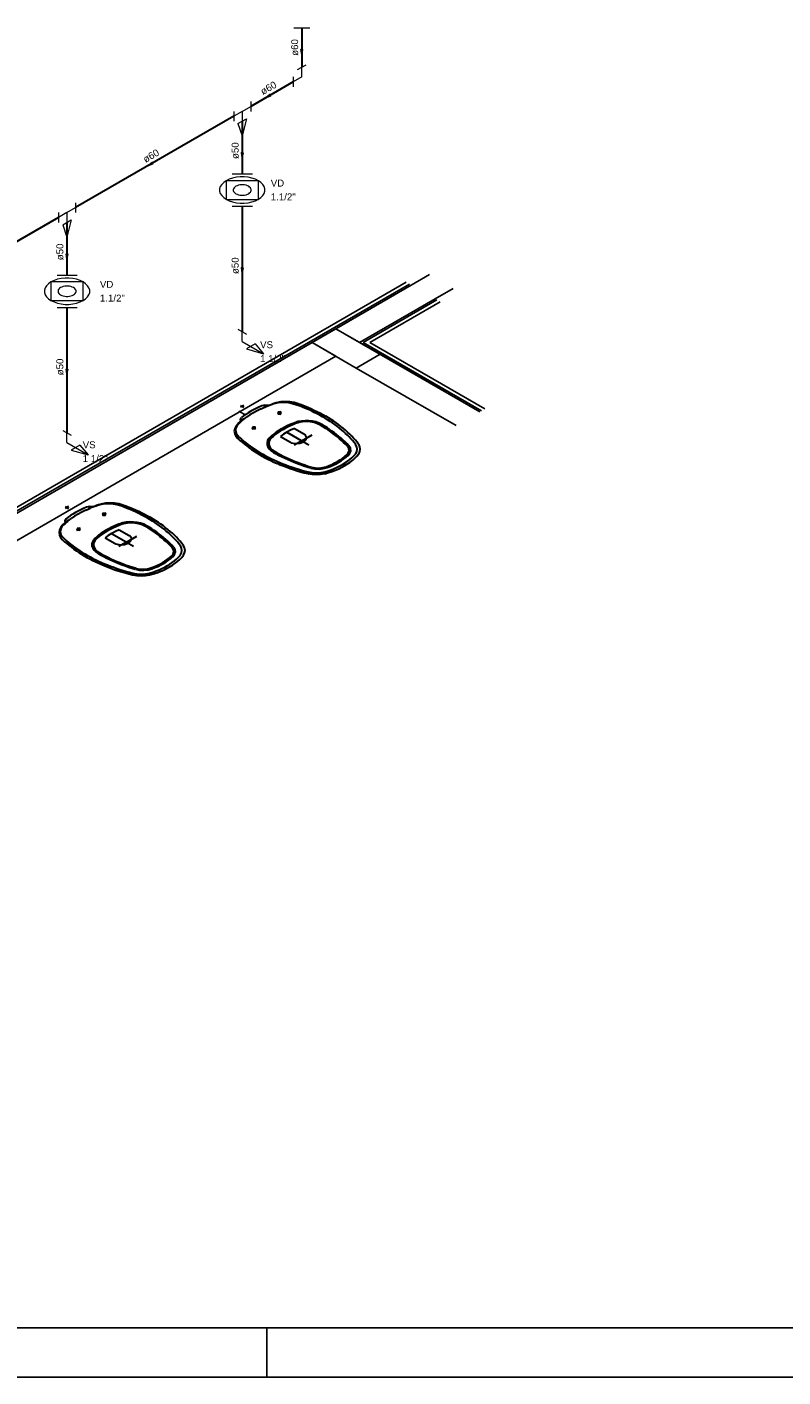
# Model space of a CAD drawing. Header units: millimetres. Extents: x 0 to 354, y 0 to 59.
# Tile 28 of 84: x 119 to 135, y 0 to 27. Entities that reach past the tile are written whole.
import ezdxf

# ---------------------------------------------------------------- set-up
doc = ezdxf.new("R2010")
doc.units = ezdxf.units.MM
for name, color, linetype, lineweight in [('AF-Conexões detalhe', 152, 'Continuous', 20), ('AF-Sentido tubo', 152, 'Continuous', 20), ('AF-Textos conexão', 1, 'Continuous', 20), ('AF-Textos tubo', 1, 'Continuous', 20), ('AF-Tubos detalhe', 152, 'Continuous', 30), ('Simbolos', 3, 'Continuous', 20), ('SIMBOLOS INT', 1, 'Continuous', 30), ('Simbolos_int', 1, 'Continuous', 5)]:
    doc.layers.add(name, color=color, linetype=linetype, lineweight=lineweight)
doc.styles.add('Arial', font='arial.ttf')
doc.styles.get("Standard").update_dxf_attribs({"font": 'arial.ttf'})
doc.dimstyles.get("Standard").update_dxf_attribs({"dimtxt": 0.18, "dimasz": 0.18, "dimexe": 0.18, "dimexo": 0.0625, "dimgap": 0.09, "dimtad": 0, "dimtih": 1, "dimtoh": 1, "dimdec": 4, "dimzin": 0, "dimdsep": 46, "dimtxsty": 'Standard', "dimcen": 0.09, "dimadec": 0, "dimazin": 0, "dimtfac": 1, "dimtdec": 4, "dimtofl": 0, "dimtmove": 0, "dimatfit": 3, "dimfxl": 1, "dimtolj": 1, "dimtzin": 0, "dimarcsym": 0})

msp = doc.modelspace()

# ---------------------------------------------------------------- linework, layer by layer
at = {"color": 1}
for p, q in [((126.9326, 22.2664), (94.3406, 3.4494)), ((127.4096, 22.4214), (127.0366, 22.2064)), ((94.4086, 3.4104), (127.0006, 22.2274)), ((94.4446, 3.3894), (127.0366, 22.2064)), ((127.0366, 22.2064), (125.5026, 21.3204)), ((127.8926, 22.1424), (127.5206, 21.9274)), ((127.5206, 21.9274), (125.9856, 21.0414)), ((127.5566, 21.9064), (126.0586, 21.0414)), ((126.1936, 21.0414), (127.6246, 21.8674)), ((125.5026, 21.3204), (125.0196, 21.0414)), ((126.4016, 20.8014), (125.5026, 21.3204)), ((125.5026, 21.3204), (125.9856, 21.0414)), ((125.0196, 21.0414), (110.8156, 12.8414)), ((125.0196, 21.0414), (125.9186, 20.5224)), ((125.5026, 20.7624), (125.0196, 21.0414)), ((125.9856, 21.0414), (128.4326, 19.6294)), ((126.0586, 21.0414), (128.4696, 19.6504)), ((128.5366, 19.6894), (126.1936, 21.0414)), ((111.2986, 12.5624), (125.5026, 20.7624)), ((125.9186, 20.5224), (126.4016, 20.8014)), ((126.4016, 20.8014), (125.9186, 20.5224)), ((128.4326, 19.6294), (126.4016, 20.8014)), ((125.9186, 20.5224), (127.9496, 19.3504)), ((123.5306, 19.6424), (123.6686, 19.5624)), ((124.1, 0), (124.1, 1))]:
    msp.add_line(p, q, dxfattribs=at)
at = {"color": 2}
msp.add_lwpolyline([(90, 59.4), (90, 0), (174.1, 0), (174.1, 59.4)], close=True, dxfattribs=at)
at = {"color": 6}
msp.add_lwpolyline([(92.5, 58.4), (92.5, 1), (173.1, 1), (173.1, 58.4)], close=True, dxfattribs=at)
at = {"layer": 'AF-Conexões detalhe', "linetype": 'Continuous'}
for p, q in [((124.7226, 26.5924), (124.8966, 26.6924)), ((124.8096, 26.4424), (124.8096, 26.6424)), ((124.6366, 26.4424), (124.6366, 26.2424)), ((124.8096, 26.4424), (124.6366, 26.3424)), ((123.5976, 25.7434), (123.7706, 25.8434)), ((123.7706, 25.9434), (123.7706, 25.7434)), ((123.4246, 25.7434), (123.4246, 25.5434)), ((123.5976, 25.7434), (123.4246, 25.6434)), ((123.5106, 25.4934), (123.6836, 25.5934)), ((123.5976, 25.7434), (123.5976, 25.5434)), ((123.6836, 25.5934), (123.5976, 25.2434)), ((123.5106, 25.4934), (123.5976, 25.2434)), ((119.8576, 23.6844), (119.8576, 23.4844)), ((120.0306, 23.6844), (119.8576, 23.5844)), ((120.0306, 23.6844), (120.2036, 23.7844)), ((120.0306, 23.6844), (120.0306, 23.4844)), ((120.2036, 23.8844), (120.2036, 23.6844)), ((119.9436, 23.4344), (120.1166, 23.5344)), ((119.9436, 23.4344), (120.0306, 23.1844)), ((120.1166, 23.5344), (120.0306, 23.1844)), ((123.5106, 21.3134), (123.6836, 21.2134)), ((123.5976, 21.0634), (123.5976, 21.2634)), ((123.5976, 21.0634), (124.0306, 20.8134)), ((123.8576, 21.0134), (123.6836, 20.9134)), ((123.6836, 20.9134), (124.0306, 20.8134)), ((123.8576, 21.0134), (124.0306, 20.8134)), ((119.9436, 19.2544), (120.1166, 19.1544)), ((120.0306, 19.0044), (120.0306, 19.2044)), ((120.0306, 19.0044), (120.4636, 18.7544)), ((120.2906, 18.9544), (120.1166, 18.8544)), ((120.2906, 18.9544), (120.4636, 18.7544)), ((120.1166, 18.8544), (120.4636, 18.7544))]:
    msp.add_line(p, q, dxfattribs=at)
at = {"layer": 'AF-Tubos detalhe'}
for p, q in [((124.8096, 27.4424), (124.8096, 26.6424)), ((124.6366, 26.3424), (123.7706, 25.8434)), ((123.4246, 25.6434), (120.2036, 23.7844)), ((123.5976, 25.5434), (123.5976, 24.4704)), ((123.5976, 23.8154), (123.5976, 21.2634)), ((119.8576, 23.5844), (116.6336, 21.7224)), ((120.0306, 23.4844), (120.0306, 22.4114)), ((120.0306, 21.7564), (120.0306, 19.2044))]:
    msp.add_line(p, q, dxfattribs=at)
at = {"layer": 'Simbolos'}
for p, q in [((124.6456, 27.4424), (124.9736, 27.4424)), ((123.9256, 24.3314), (123.2716, 24.3314)), ((123.2716, 24.3314), (123.2716, 23.9534)), ((123.9256, 23.9534), (123.9256, 24.3314)), ((123.2716, 23.9534), (123.9256, 23.9534)), ((120.3586, 22.2724), (119.7046, 22.2724)), ((119.7046, 22.2724), (119.7046, 21.8944)), ((120.3586, 21.8944), (120.3586, 22.2724)), ((119.7046, 21.8944), (120.3586, 21.8944))]:
    msp.add_line(p, q, dxfattribs=at)
for points in [[(123.9256, 23.9544), (123.9776, 23.9894), (124.0186, 24.0304), (124.0456, 24.0734), (124.0596, 24.1194), (124.0596, 24.1664), (124.0456, 24.2124), (124.0186, 24.2564), (123.9776, 24.2964), (123.9256, 24.3324), (123.8646, 24.3624), (123.7946, 24.3854), (123.7186, 24.4014), (123.6386, 24.4094), (123.5586, 24.4094), (123.4786, 24.4014), (123.4026, 24.3854), (123.3336, 24.3624), (123.2716, 24.3324), (123.2196, 24.2964), (123.1796, 24.2564), (123.1516, 24.2124), (123.1376, 24.1664), (123.1376, 24.1194), (123.1516, 24.0734), (123.1796, 24.0304), (123.2196, 23.9894), (123.2716, 23.9544), (123.3336, 23.9244), (123.4026, 23.9004), (123.4786, 23.8844), (123.5586, 23.8764), (123.6386, 23.8764), (123.7186, 23.8844), (123.7946, 23.9004), (123.8646, 23.9244), (123.9256, 23.9544)], [(123.7286, 24.0684), (123.7486, 24.0824), (123.7646, 24.0984), (123.7756, 24.1154), (123.7816, 24.1334), (123.7816, 24.1524), (123.7756, 24.1704), (123.7646, 24.1874), (123.7486, 24.2034), (123.7286, 24.2184), (123.7036, 24.2294), (123.6766, 24.2394), (123.6466, 24.2454), (123.6146, 24.2484), (123.5826, 24.2484), (123.5516, 24.2454), (123.5216, 24.2394), (123.4936, 24.2294), (123.4686, 24.2184), (123.4486, 24.2034), (123.4326, 24.1874), (123.4216, 24.1704), (123.4156, 24.1524), (123.4156, 24.1334), (123.4216, 24.1154), (123.4326, 24.0984), (123.4486, 24.0824), (123.4686, 24.0684), (123.4936, 24.0564), (123.5216, 24.0474), (123.5516, 24.0404), (123.5826, 24.0374), (123.6146, 24.0374), (123.6466, 24.0404), (123.6766, 24.0474), (123.7036, 24.0564), (123.7286, 24.0684)], [(120.3586, 21.8954), (120.4106, 21.9304), (120.4516, 21.9714), (120.4786, 22.0144), (120.4926, 22.0604), (120.4926, 22.1074), (120.4786, 22.1534), (120.4516, 22.1974), (120.4106, 22.2374), (120.3586, 22.2734), (120.2976, 22.3034), (120.2276, 22.3264), (120.1516, 22.3424), (120.0716, 22.3504), (119.9916, 22.3504), (119.9116, 22.3424), (119.8356, 22.3264), (119.7666, 22.3034), (119.7046, 22.2734), (119.6526, 22.2374), (119.6126, 22.1974), (119.5846, 22.1534), (119.5706, 22.1074), (119.5706, 22.0604), (119.5846, 22.0144), (119.6126, 21.9714), (119.6526, 21.9304), (119.7046, 21.8954), (119.7666, 21.8654), (119.8356, 21.8414), (119.9116, 21.8254), (119.9916, 21.8174), (120.0716, 21.8174), (120.1516, 21.8254), (120.2276, 21.8414), (120.2976, 21.8654), (120.3586, 21.8954)], [(120.1616, 22.0094), (120.1826, 22.0234), (120.1986, 22.0394), (120.2086, 22.0564), (120.2146, 22.0744), (120.2146, 22.0934), (120.2086, 22.1114), (120.1986, 22.1284), (120.1826, 22.1444), (120.1616, 22.1594), (120.1366, 22.1704), (120.1096, 22.1804), (120.0796, 22.1864), (120.0476, 22.1894), (120.0156, 22.1894), (119.9846, 22.1864), (119.9546, 22.1804), (119.9266, 22.1704), (119.9016, 22.1594), (119.8816, 22.1444), (119.8656, 22.1284), (119.8546, 22.1114), (119.8486, 22.0934), (119.8486, 22.0744), (119.8546, 22.0564), (119.8656, 22.0394), (119.8816, 22.0234), (119.9016, 22.0094), (119.9266, 21.9974), (119.9546, 21.9884), (119.9846, 21.9814), (120.0156, 21.9784), (120.0476, 21.9784), (120.0796, 21.9814), (120.1096, 21.9884), (120.1366, 21.9974), (120.1616, 22.0094)]]:
    msp.add_lwpolyline(points, dxfattribs=at)
at = {"layer": 'SIMBOLOS INT', "linetype": 'Continuous'}
for p, q in [((124.0646, 19.7364), (124.2056, 19.7904)), ((123.6316, 19.7624), (123.5636, 19.7234)), ((123.5636, 19.7624), (123.6316, 19.7234)), ((124.3166, 19.6274), (124.3876, 19.5864)), ((124.3926, 19.6284), (124.3226, 19.5884)), ((123.5146, 19.3924), (123.6076, 19.4734)), ((123.7946, 19.2844), (123.8646, 19.3244)), ((123.7976, 19.3274), (123.8676, 19.2874)), ((124.3946, 19.2824), (124.4206, 19.2674)), ((124.6626, 19.2924), (124.8626, 19.1774)), ((124.3766, 19.1274), (124.5766, 19.0124)), ((124.5066, 19.2174), (124.8466, 19.0214)), ((120.0636, 17.7034), (119.9966, 17.6644)), ((119.9966, 17.7034), (120.0636, 17.6644)), ((120.4976, 17.6774), (120.6386, 17.7314)), ((119.9466, 17.3324), (120.0406, 17.4134)), ((120.7496, 17.5674), (120.8196, 17.5274)), ((120.8256, 17.5694), (120.7546, 17.5284)), ((120.2276, 17.2244), (120.2976, 17.2654)), ((120.2306, 17.2684), (120.3006, 17.2274)), ((120.8096, 17.0684), (121.0096, 16.9524)), ((120.8276, 17.2224), (120.8536, 17.2074)), ((120.9396, 17.1584), (121.2796, 16.9614)), ((121.0956, 17.2334), (121.2956, 17.1174))]:
    msp.add_line(p, q, dxfattribs=at)
at = {"layer": 'SIMBOLOS INT'}
for p, q in [((124.8106, 19.0424), (124.6526, 18.9504)), ((124.8106, 19.0424), (125.0186, 19.1624)), ((124.8106, 19.0424), (124.9536, 18.9594)), ((121.2436, 16.9824), (121.4516, 17.1024)), ((121.2436, 16.9824), (121.0846, 16.8914)), ((121.2436, 16.9824), (121.3866, 16.9004))]:
    msp.add_line(p, q, dxfattribs=at)
at = {"layer": 'SIMBOLOS INT', "linetype": 'Continuous'}
for points in [[(124.2176, 19.7844), (124.1896, 19.7754), (124.1626, 19.7654)], [(124.4746, 19.8364), (124.3806, 19.8314), (124.2906, 19.8154), (124.2076, 19.7904)], [(124.5436, 19.8154), (124.4596, 19.8234), (124.3746, 19.8204), (124.2926, 19.8084), (124.2166, 19.7864)], [(124.7326, 19.7954), (124.6516, 19.8184), (124.5646, 19.8324), (124.4746, 19.8364)], [(124.7586, 19.7504), (124.6906, 19.7764), (124.6186, 19.7974), (124.5426, 19.8144)], [(125.2956, 19.5394), (125.2376, 19.5714), (125.1786, 19.6024), (125.1186, 19.6324), (125.0566, 19.6614), (124.9936, 19.6904), (124.9296, 19.7174), (124.8646, 19.7444), (124.7986, 19.7704), (124.7306, 19.7954)], [(123.5806, 19.5124), (123.5566, 19.4754), (123.5666, 19.4364)], [(123.7706, 19.6434), (123.7196, 19.6124), (123.6716, 19.5804), (123.6246, 19.5474), (123.5806, 19.5134)], [(123.6166, 19.4694), (123.6516, 19.4954), (123.6826, 19.5214)], [(123.8266, 19.6114), (123.7526, 19.5684), (123.6836, 19.5214)], [(123.9956, 19.7524), (123.9366, 19.7274), (123.8796, 19.7004), (123.8236, 19.6724), (123.7706, 19.6424)], [(123.9806, 19.6934), (123.9006, 19.6534), (123.8256, 19.6104)], [(123.9806, 19.6934), (124.0266, 19.7114), (124.0706, 19.7314)], [(124.1286, 19.7604), (124.0606, 19.7664), (123.9966, 19.7524)], [(124.0646, 19.7374), (124.0476, 19.7284), (124.0366, 19.7174)], [(124.0876, 19.7394), (124.0796, 19.7354), (124.0716, 19.7324)], [(124.1626, 19.7664), (124.1236, 19.7524), (124.0856, 19.7384)], [(124.3796, 19.5914), (124.3796, 19.6214), (124.3276, 19.6214)], [(124.3276, 19.6214), (124.3276, 19.5914), (124.3796, 19.5914)], [(125.6606, 19.2304), (125.6186, 19.2664), (125.5746, 19.3014), (125.5296, 19.3364), (125.4836, 19.3714), (125.4356, 19.4044), (125.3856, 19.4374), (125.3356, 19.4704), (125.2836, 19.5014), (125.2306, 19.5324), (125.1756, 19.5624), (125.1196, 19.5924), (125.0626, 19.6204), (125.0046, 19.6484), (124.9456, 19.6754), (124.8856, 19.7014), (124.8236, 19.7264), (124.7616, 19.7514)], [(125.6066, 19.3344), (125.5586, 19.3704), (125.5096, 19.4054), (125.4586, 19.4404), (125.4066, 19.4744), (125.3526, 19.5074), (125.2976, 19.5404)], [(123.5146, 19.3904), (123.4716, 19.3424), (123.4446, 19.2904), (123.4356, 19.2364)], [(123.4356, 19.2364), (123.4436, 19.1844), (123.4666, 19.1344), (123.5066, 19.0874)], [(123.5226, 19.3854), (123.4846, 19.3414), (123.4626, 19.2944), (123.4586, 19.2454), (123.4726, 19.1964)], [(123.5586, 19.4164), (123.5406, 19.4014), (123.5256, 19.3854)], [(123.6056, 19.4614), (123.5806, 19.4394), (123.5566, 19.4164)], [(123.6156, 19.4684), (123.6096, 19.4644), (123.6036, 19.4594)], [(123.6416, 19.4894), (123.6216, 19.4824), (123.6066, 19.4734)], [(123.8596, 19.2914), (123.8596, 19.3214), (123.8076, 19.3214)], [(123.8076, 19.3214), (123.8076, 19.2914), (123.8596, 19.2914)], [(124.3956, 19.2824), (124.3416, 19.2494), (124.2896, 19.2154), (124.2416, 19.1804), (124.1956, 19.1434), (124.1536, 19.1054)], [(124.4196, 19.2674), (124.3666, 19.2364), (124.3166, 19.2034), (124.2686, 19.1684), (124.2236, 19.1324), (124.1826, 19.0954)], [(124.7006, 19.4224), (124.6356, 19.3974), (124.5716, 19.3714), (124.5106, 19.3434), (124.4516, 19.3134), (124.3956, 19.2814)], [(124.7186, 19.4054), (124.6546, 19.3814), (124.5926, 19.3554), (124.5326, 19.3274), (124.4756, 19.2984), (124.4206, 19.2684)], [(124.6616, 19.2924), (124.5826, 19.2574), (124.5076, 19.2174)], [(124.7326, 19.4324), (124.7166, 19.4284), (124.7006, 19.4224)], [(124.7466, 19.4144), (124.7326, 19.4104), (124.7186, 19.4064)], [(125.2176, 19.3744), (125.1606, 19.4034), (125.0956, 19.4254), (125.0256, 19.4404), (124.9526, 19.4494), (124.8776, 19.4504), (124.8026, 19.4444), (124.7316, 19.4314)], [(125.1926, 19.3614), (125.1306, 19.3904), (125.0596, 19.4124), (124.9826, 19.4264), (124.9026, 19.4314), (124.8216, 19.4264), (124.7446, 19.4134)], [(125.7376, 18.9314), (125.6996, 18.9704), (125.6616, 19.0084), (125.6206, 19.0464), (125.5796, 19.0844), (125.5356, 19.1204), (125.4916, 19.1574), (125.4446, 19.1924), (125.3976, 19.2274), (125.3486, 19.2624), (125.2976, 19.2954), (125.2466, 19.3284), (125.1936, 19.3614)], [(125.7676, 18.9404), (125.7306, 18.9794), (125.6906, 19.0184), (125.6506, 19.0564), (125.6076, 19.0944), (125.5646, 19.1324), (125.5186, 19.1684), (125.4726, 19.2044), (125.4236, 19.2404), (125.3746, 19.2744), (125.3236, 19.3094), (125.2716, 19.3424), (125.2176, 19.3754)], [(125.9666, 18.9714), (125.9346, 19.0144), (125.9006, 19.0564), (125.8636, 19.0984), (125.8256, 19.1394), (125.7846, 19.1794), (125.7426, 19.2194), (125.6976, 19.2584), (125.6516, 19.2964), (125.6036, 19.3344)], [(125.9076, 18.9684), (125.8776, 19.0074), (125.8446, 19.0454), (125.8106, 19.0834), (125.7756, 19.1204), (125.7386, 19.1574), (125.7006, 19.1934), (125.6606, 19.2294)], [(123.4736, 19.1974), (123.5026, 19.1534), (123.5396, 19.1114), (123.5846, 19.0724)], [(123.5076, 19.0884), (123.5496, 19.0494), (123.5946, 19.0114), (123.6406, 18.9734), (123.6886, 18.9364), (123.7376, 18.9004), (123.7886, 18.8644), (123.8416, 18.8294), (123.8956, 18.7954), (123.9506, 18.7624)], [(123.5826, 19.0704), (123.6256, 19.0344), (123.6696, 18.9994), (123.7146, 18.9644), (123.7616, 18.9304), (123.8096, 18.8964), (123.8586, 18.8634), (123.9096, 18.8314), (123.9616, 18.8004), (124.0156, 18.7694), (124.0696, 18.7394), (124.1256, 18.7104), (124.1826, 18.6814), (124.2416, 18.6544), (124.3006, 18.6274), (124.3616, 18.6014), (124.4226, 18.5764), (124.4856, 18.5514)], [(124.1366, 19.0884), (124.1146, 19.0464), (124.1036, 19.0044), (124.1056, 18.9604), (124.1206, 18.9184), (124.1476, 18.8774), (124.1866, 18.8404), (124.2346, 18.8074)], [(124.1516, 19.1054), (124.1426, 19.0964), (124.1356, 19.0874)], [(124.1686, 19.0804), (124.1456, 19.0364), (124.1376, 18.9894), (124.1456, 18.9434), (124.1686, 18.8984), (124.2076, 18.8574), (124.2586, 18.8214)], [(124.1806, 19.0954), (124.1736, 19.0874), (124.1666, 19.0794)], [(124.5066, 19.2174), (124.4386, 19.1744), (124.3766, 19.1284)], [(125.9016, 18.7714), (125.9276, 18.8194), (125.9366, 18.8704), (125.9296, 18.9204), (125.9056, 18.9694)], [(125.9676, 18.7724), (125.9916, 18.8214), (125.9996, 18.8714), (125.9916, 18.9224), (125.9676, 18.9704)], [(125.9726, 18.9654), (125.9706, 18.9684), (125.9686, 18.9724)], [(123.9486, 18.7614), (124.0046, 18.7294), (124.0626, 18.6984), (124.1216, 18.6684), (124.1816, 18.6394), (124.2426, 18.6104), (124.3056, 18.5834)], [(124.2346, 18.8074), (124.2906, 18.7764), (124.3486, 18.7464), (124.4076, 18.7164), (124.4686, 18.6884), (124.5296, 18.6604), (124.5916, 18.6334), (124.6556, 18.6074), (124.7196, 18.5824), (124.7856, 18.5574), (124.8516, 18.5344), (124.9196, 18.5114), (124.9876, 18.4894)], [(124.2586, 18.8214), (124.3146, 18.7904), (124.3716, 18.7614), (124.4296, 18.7324), (124.4896, 18.7034), (124.5506, 18.6764), (124.6116, 18.6494), (124.6746, 18.6234), (124.7386, 18.5984), (124.8036, 18.5744), (124.8686, 18.5514), (124.9356, 18.5294), (125.0036, 18.5074)], [(125.5396, 18.6224), (125.5916, 18.6534), (125.6396, 18.6854), (125.6836, 18.7204), (125.7236, 18.7564)], [(125.5636, 18.6084), (125.6166, 18.6394), (125.6666, 18.6734), (125.7116, 18.7084), (125.7526, 18.7464)], [(125.6406, 18.5634), (125.6926, 18.5944), (125.7406, 18.6274), (125.7866, 18.6614), (125.8296, 18.6964), (125.8686, 18.7334), (125.9036, 18.7714)], [(125.6846, 18.5384), (125.7426, 18.5724), (125.7966, 18.6094), (125.8466, 18.6484), (125.8916, 18.6884), (125.9326, 18.7304), (125.9686, 18.7744)], [(125.7236, 18.7544), (125.7566, 18.7964), (125.7706, 18.8414), (125.7646, 18.8864), (125.7386, 18.9294)], [(125.7526, 18.7444), (125.7886, 18.7904), (125.8046, 18.8404), (125.7976, 18.8904), (125.7696, 18.9384)], [(124.3056, 18.5844), (124.3706, 18.5564), (124.4366, 18.5304), (124.5036, 18.5044), (124.5726, 18.4794), (124.6426, 18.4564), (124.7136, 18.4344), (124.7856, 18.4134), (124.8586, 18.3934), (124.9326, 18.3754)], [(124.4866, 18.5514), (124.5486, 18.5284), (124.6116, 18.5064), (124.6756, 18.4854), (124.7406, 18.4644), (124.8056, 18.4454), (124.8716, 18.4264), (124.9386, 18.4084)], [(124.9366, 18.4104), (125.0216, 18.3964), (125.1086, 18.3924), (125.1956, 18.3974), (125.2796, 18.4124)], [(124.9906, 18.4884), (125.0736, 18.4724), (125.1606, 18.4684), (125.2466, 18.4774), (125.3266, 18.4984)], [(125.0056, 18.5064), (125.0806, 18.4914), (125.1596, 18.4884), (125.2366, 18.4964), (125.3086, 18.5154)], [(125.2756, 18.3734), (125.3506, 18.3944), (125.4236, 18.4184), (125.4936, 18.4444), (125.5606, 18.4734), (125.6236, 18.5044), (125.6836, 18.5374)], [(125.2796, 18.4114), (125.3456, 18.4314), (125.4096, 18.4544), (125.4706, 18.4784), (125.5306, 18.5054), (125.5866, 18.5334), (125.6406, 18.5634)], [(125.3066, 18.5154), (125.3686, 18.5384), (125.4286, 18.5634), (125.4846, 18.5914), (125.5386, 18.6214)], [(125.3236, 18.4984), (125.3886, 18.5224), (125.4496, 18.5484), (125.5076, 18.5764), (125.5626, 18.6074)], [(124.9326, 18.3744), (124.9386, 18.3724), (124.9446, 18.3714)], [(124.9346, 18.3744), (125.0186, 18.3604), (125.1066, 18.3564), (125.1936, 18.3604), (125.2776, 18.3744)], [(120.2036, 17.5834), (120.1526, 17.5524), (120.1036, 17.5204), (120.0576, 17.4874), (120.0126, 17.4534)], [(120.4286, 17.6934), (120.3696, 17.6674), (120.3116, 17.6404), (120.2566, 17.6124), (120.2036, 17.5834)], [(120.4126, 17.6334), (120.3336, 17.5934), (120.2586, 17.5504)], [(120.4136, 17.6344), (120.4596, 17.6524), (120.5026, 17.6724)], [(120.5616, 17.7014), (120.4936, 17.7064), (120.4296, 17.6934)], [(120.4976, 17.6774), (120.4806, 17.6694), (120.4696, 17.6574)], [(120.5206, 17.6794), (120.5126, 17.6764), (120.5046, 17.6724)], [(120.5956, 17.7074), (120.5566, 17.6934), (120.5176, 17.6784)], [(120.6496, 17.7244), (120.6226, 17.7154), (120.5956, 17.7064)], [(120.9076, 17.7764), (120.8136, 17.7714), (120.7236, 17.7564), (120.6406, 17.7304)], [(120.9756, 17.7554), (120.8926, 17.7634), (120.8076, 17.7614), (120.7246, 17.7484), (120.6486, 17.7264)], [(121.1656, 17.7354), (121.0846, 17.7584), (120.9976, 17.7724), (120.9076, 17.7764)], [(121.1916, 17.6914), (121.1236, 17.7164), (121.0506, 17.7384), (120.9756, 17.7554)], [(121.7286, 17.4794), (121.6706, 17.5114), (121.6116, 17.5424), (121.5516, 17.5724), (121.4896, 17.6024), (121.4266, 17.6304), (121.3626, 17.6584), (121.2976, 17.6854), (121.2316, 17.7104), (121.1636, 17.7354)], [(122.0936, 17.1704), (122.0516, 17.2064), (122.0076, 17.2424), (121.9626, 17.2774), (121.9156, 17.3114), (121.8686, 17.3454), (121.8186, 17.3784), (121.7686, 17.4104), (121.7166, 17.4424), (121.6626, 17.4734), (121.6086, 17.5034), (121.5526, 17.5324), (121.4956, 17.5614), (121.4376, 17.5884), (121.3786, 17.6154), (121.3186, 17.6424), (121.2566, 17.6674), (121.1946, 17.6914)], [(119.9476, 17.3314), (119.9036, 17.2834), (119.8766, 17.2314), (119.8686, 17.1774)], [(119.9556, 17.3264), (119.9176, 17.2824), (119.8956, 17.2344), (119.8916, 17.1854), (119.9046, 17.1374)], [(119.9916, 17.3564), (119.9736, 17.3414), (119.9586, 17.3254)], [(120.0386, 17.4014), (120.0136, 17.3794), (119.9886, 17.3574)], [(120.0136, 17.4524), (119.9896, 17.4154), (119.9996, 17.3764)], [(120.0486, 17.4094), (120.0426, 17.4054), (120.0366, 17.4004)], [(120.0746, 17.4294), (120.0546, 17.4234), (120.0396, 17.4134)], [(120.0496, 17.4104), (120.0846, 17.4354), (120.1156, 17.4614)], [(120.2596, 17.5514), (120.1856, 17.5084), (120.1156, 17.4624)], [(120.8126, 17.5324), (120.8126, 17.5624), (120.7606, 17.5614)], [(120.7606, 17.5614), (120.7606, 17.5324), (120.8126, 17.5324)], [(121.1336, 17.3624), (121.0686, 17.3384), (121.0046, 17.3114), (120.9436, 17.2834), (120.8846, 17.2534), (120.8286, 17.2224)], [(121.1516, 17.3454), (121.0876, 17.3214), (121.0256, 17.2954), (120.9656, 17.2684), (120.9076, 17.2394), (120.8526, 17.2084)], [(121.1656, 17.3724), (121.1496, 17.3684), (121.1336, 17.3634)], [(121.1786, 17.3544), (121.1646, 17.3504), (121.1516, 17.3464)], [(121.6506, 17.3154), (121.5936, 17.3434), (121.5286, 17.3654), (121.4586, 17.3814), (121.3846, 17.3894), (121.3096, 17.3914), (121.2356, 17.3854), (121.1646, 17.3714)], [(121.6256, 17.3014), (121.5636, 17.3314), (121.4926, 17.3534), (121.4156, 17.3664), (121.3346, 17.3714), (121.2546, 17.3674), (121.1776, 17.3534)], [(122.1696, 16.8714), (122.1326, 16.9104), (122.0936, 16.9494), (122.0536, 16.9874), (122.0116, 17.0244), (121.9686, 17.0614), (121.9236, 17.0974), (121.8776, 17.1334), (121.8306, 17.1684), (121.7816, 17.2024), (121.7306, 17.2364), (121.6796, 17.2694), (121.6266, 17.3014)], [(122.2006, 16.8804), (122.1626, 16.9204), (122.1236, 16.9594), (122.0826, 16.9974), (122.0406, 17.0354), (121.9966, 17.0724), (121.9516, 17.1094), (121.9046, 17.1454), (121.8566, 17.1804), (121.8076, 17.2154), (121.7566, 17.2494), (121.7046, 17.2824), (121.6506, 17.3154)], [(122.0386, 17.2744), (121.9916, 17.3104), (121.9426, 17.3464), (121.8916, 17.3814), (121.8396, 17.4154), (121.7856, 17.4484), (121.7306, 17.4804)], [(119.8686, 17.1774), (119.8756, 17.1254), (119.8996, 17.0744), (119.9396, 17.0284)], [(119.9056, 17.1374), (119.9356, 17.0944), (119.9726, 17.0524), (120.0166, 17.0124)], [(119.9396, 17.0294), (119.9826, 16.9904), (120.0276, 16.9514), (120.0736, 16.9144), (120.1216, 16.8774), (120.1706, 16.8404), (120.2216, 16.8054), (120.2736, 16.7704), (120.3276, 16.7364), (120.3836, 16.7034)], [(120.2926, 17.2324), (120.2926, 17.2624), (120.2406, 17.2614)], [(120.2406, 17.2614), (120.2406, 17.2324), (120.2926, 17.2324)], [(120.5696, 17.0284), (120.5466, 16.9874), (120.5366, 16.9444), (120.5386, 16.9014), (120.5536, 16.8584), (120.5806, 16.8184), (120.6186, 16.7814), (120.6676, 16.7484)], [(120.5846, 17.0464), (120.5756, 17.0374), (120.5686, 17.0274)], [(120.8286, 17.2224), (120.7746, 17.1904), (120.7226, 17.1564), (120.6736, 17.1204), (120.6286, 17.0844), (120.5866, 17.0464)], [(120.6136, 17.0354), (120.6066, 17.0284), (120.5996, 17.0204)], [(120.8526, 17.2084), (120.7996, 17.1764), (120.7486, 17.1434), (120.7016, 17.1084), (120.6566, 17.0734), (120.6156, 17.0354)], [(120.9396, 17.1574), (120.8716, 17.1144), (120.8096, 17.0684)], [(121.0946, 17.2334), (121.0156, 17.1974), (120.9406, 17.1584)], [(122.3996, 16.9124), (122.3676, 16.9554), (122.3326, 16.9974), (122.2966, 17.0394), (122.2586, 17.0804), (122.2176, 17.1204), (122.1756, 17.1604), (122.1306, 17.1984), (122.0846, 17.2374), (122.0366, 17.2744)], [(122.3406, 16.9084), (122.3096, 16.9474), (122.2776, 16.9854), (122.2436, 17.0234), (122.2086, 17.0604), (122.1716, 17.0974), (122.1326, 17.1344), (122.0936, 17.1694)], [(120.0156, 17.0114), (120.0586, 16.9754), (120.1016, 16.9394), (120.1476, 16.9054), (120.1936, 16.8704), (120.2426, 16.8374), (120.2916, 16.8044), (120.3426, 16.7724), (120.3946, 16.7404), (120.4476, 16.7104), (120.5026, 16.6804), (120.5586, 16.6504), (120.6156, 16.6224), (120.6736, 16.5944), (120.7336, 16.5674), (120.7936, 16.5414), (120.8556, 16.5164), (120.9186, 16.4924)], [(120.6016, 17.0214), (120.5786, 16.9764), (120.5706, 16.9304), (120.5786, 16.8834), (120.6016, 16.8394), (120.6406, 16.7984), (120.6916, 16.7624)], [(120.6916, 16.7624), (120.7476, 16.7314), (120.8046, 16.7014), (120.8626, 16.6724), (120.9226, 16.6444), (120.9826, 16.6164), (121.0446, 16.5904), (121.1076, 16.5644), (121.1716, 16.5394), (121.2366, 16.5154), (121.3016, 16.4914), (121.3686, 16.4694), (121.4356, 16.4484)], [(122.1566, 16.6954), (122.1886, 16.7364), (122.2026, 16.7814), (122.1976, 16.8274), (122.1716, 16.8704)], [(122.1856, 16.6854), (122.2216, 16.7314), (122.2376, 16.7804), (122.2306, 16.8314), (122.2026, 16.8794)], [(122.3346, 16.7114), (122.3606, 16.7604), (122.3696, 16.8104), (122.3616, 16.8614), (122.3386, 16.9094)], [(122.4006, 16.7134), (122.4246, 16.7624), (122.4326, 16.8124), (122.4246, 16.8624), (122.4006, 16.9114)], [(122.4056, 16.9054), (122.4036, 16.9094), (122.4016, 16.9124)], [(120.3816, 16.7014), (120.4376, 16.6694), (120.4946, 16.6384), (120.5536, 16.6084), (120.6146, 16.5794), (120.6756, 16.5514), (120.7376, 16.5234)], [(120.6676, 16.7474), (120.7236, 16.7164), (120.7816, 16.6864), (120.8406, 16.6574), (120.9006, 16.6284), (120.9626, 16.6014), (121.0246, 16.5744), (121.0886, 16.5474), (121.1526, 16.5224), (121.2186, 16.4984), (121.2846, 16.4744), (121.3526, 16.4524), (121.4206, 16.4304)], [(120.7386, 16.5254), (120.8036, 16.4974), (120.8696, 16.4704), (120.9366, 16.4454), (121.0056, 16.4204), (121.0756, 16.3974), (121.1466, 16.3744), (121.2186, 16.3534), (121.2916, 16.3344), (121.3656, 16.3154)], [(120.9196, 16.4924), (120.9816, 16.4694), (121.0446, 16.4474), (121.1086, 16.4254), (121.1736, 16.4054), (121.2386, 16.3854), (121.3046, 16.3674), (121.3716, 16.3494)], [(121.7086, 16.3144), (121.7836, 16.3354), (121.8566, 16.3584), (121.9266, 16.3844), (121.9936, 16.4134), (122.0566, 16.4444), (122.1166, 16.4784)], [(121.7126, 16.3514), (121.7786, 16.3724), (121.8426, 16.3944), (121.9036, 16.4194), (121.9626, 16.4454), (122.0196, 16.4744), (122.0736, 16.5034)], [(121.7386, 16.4554), (121.8016, 16.4794), (121.8616, 16.5044), (121.9176, 16.5324), (121.9716, 16.5614)], [(121.7566, 16.4384), (121.8216, 16.4624), (121.8826, 16.4884), (121.9406, 16.5174), (121.9956, 16.5484)], [(121.9726, 16.5624), (122.0246, 16.5934), (122.0726, 16.6264), (122.1166, 16.6604), (122.1566, 16.6964)], [(121.9966, 16.5484), (122.0496, 16.5804), (122.0986, 16.6144), (122.1446, 16.6494), (122.1856, 16.6864)], [(122.0736, 16.5034), (122.1246, 16.5344), (122.1736, 16.5674), (122.2196, 16.6014), (122.2616, 16.6374), (122.3006, 16.6744), (122.3366, 16.7114)], [(122.1176, 16.4784), (122.1756, 16.5134), (122.2296, 16.5504), (122.2796, 16.5884), (122.3246, 16.6294), (122.3656, 16.6714), (122.4016, 16.7144)], [(121.3656, 16.3144), (121.3716, 16.3134), (121.3776, 16.3114)], [(121.3676, 16.3154), (121.4516, 16.3014), (121.5386, 16.2964), (121.6266, 16.3014), (121.7106, 16.3144)], [(121.3696, 16.3504), (121.4546, 16.3374), (121.5416, 16.3324), (121.6286, 16.3384), (121.7126, 16.3524)], [(121.4226, 16.4294), (121.5056, 16.4134), (121.5936, 16.4094), (121.6796, 16.4184), (121.7596, 16.4394)], [(121.4386, 16.4464), (121.5136, 16.4324), (121.5926, 16.4294), (121.6696, 16.4374), (121.7416, 16.4554)]]:
    msp.add_lwpolyline(points, dxfattribs=at)
at = {"layer": 'SIMBOLOS INT'}
for points in [[(124.5776, 19.0124), (124.5856, 19.0084), (124.5956, 19.0044)], [(124.5946, 19.0034), (124.6796, 18.9864), (124.7696, 18.9924), (124.8456, 19.0204)], [(124.8486, 19.0224), (124.8966, 19.0664), (124.9076, 19.1174), (124.8786, 19.1674)], [(124.8756, 19.1664), (124.8696, 19.1724), (124.8616, 19.1764)], [(121.2816, 16.9624), (121.3296, 17.0064), (121.3406, 17.0584), (121.3106, 17.1074)], [(121.3086, 17.1074), (121.3016, 17.1124), (121.2946, 17.1174)], [(121.0106, 16.9534), (121.0186, 16.9494), (121.0276, 16.9454)], [(121.0276, 16.9434), (121.1126, 16.9274), (121.2026, 16.9334), (121.2786, 16.9614)]]:
    msp.add_lwpolyline(points, dxfattribs=at)
at = {"layer": 'Simbolos_int'}
for p, q in [((123.3956, 24.4704), (123.8066, 24.4704)), ((123.3956, 23.8154), (123.8066, 23.8154)), ((119.8286, 22.4114), (120.2406, 22.4114)), ((119.8286, 21.7564), (120.2396, 21.7564))]:
    msp.add_line(p, q, dxfattribs=at)

# ---------------------------------------------------------------- texts
at = {"layer": 'AF-Textos conexão', "char_height": 0.1412, "attachment_point": 7, "line_spacing_factor": 0.798, "style": 'Arial'}
for s, insert, width in [('VD', (124.1776, 24.213), 0.547444), ('1.1/2"', (124.1776, 23.931), 1.016133), ('VD', (120.7006, 22.154), 0.547444), ('1.1/2"', (120.7006, 21.872), 1.016133), ('VS', (123.9606, 20.924), 0.526314), ('1 1/2"', (123.9606, 20.641), 1.016133), ('VS', (120.3506, 18.889), 0.526314), ('1 1/2"', (120.3506, 18.607), 1.016133)]:
    msp.add_mtext(s, dxfattribs=dict(at, insert=insert, width=width))
at = {"layer": 'AF-Textos tubo', "char_height": 0.1412, "width": 0.678062, "attachment_point": 8, "line_spacing_factor": 0.798, "style": 'Arial'}
for s, insert, rotation in [('ø60', (124.739, 27.0424), 90.00021), ('ø60', (124.1683, 26.1548), 30.00007), ('ø60', (121.7783, 24.7748), 29.99434), ('ø50', (123.527, 24.9434), 90.00021), ('ø50', (119.96, 22.8844), 90.00021), ('ø50', (123.527, 22.6034), 90.00021), ('ø50', (119.96, 20.5444), 90.00021)]:
    msp.add_mtext(s, dxfattribs=dict(at, insert=insert, rotation=rotation))

# ---------------------------------------------------------------- leaders
at = {"layer": 'AF-Sentido tubo'}
for points in [[(124.8096, 26.9014), (124.8096, 27.1844)], [(124.0816, 26.0224), (124.3256, 26.1634)], [(123.5976, 24.8014), (123.5976, 25.0844)], [(121.6916, 24.6434), (121.9366, 24.7844)], [(120.0306, 22.7424), (120.0306, 23.0254)], [(123.5976, 22.4614), (123.5976, 22.7444)], [(120.0306, 20.4024), (120.0306, 20.6854)]]:
    msp.add_leader(points, dimstyle='Standard', override={"dimasz": 0.1, "dimldrblk": 'CLOSED'}, dxfattribs=at)

doc.saveas('drawing.dxf')
